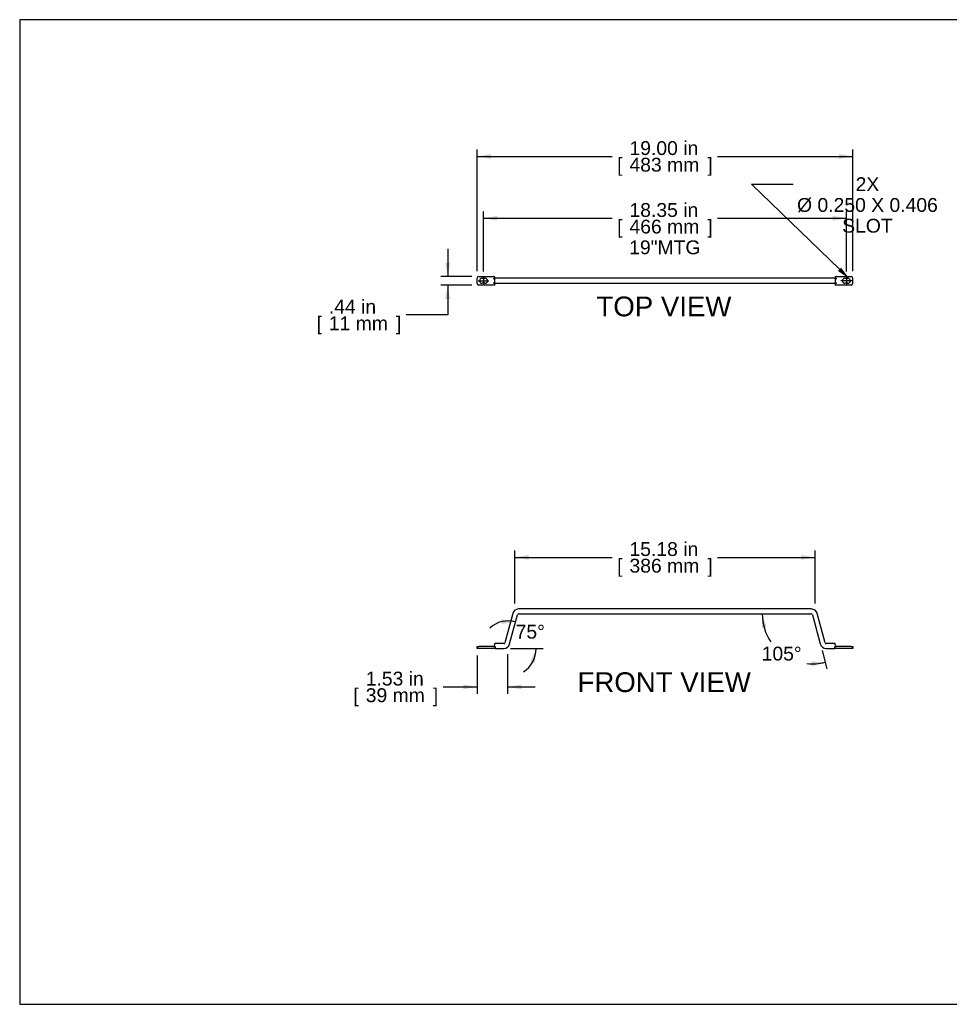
# Model space of a CAD drawing. Header units: inches. Extents: x 0.1 to 84.9, y 0.1 to 49.9.
# Tile 1 of 11: x 0.1 to 47.1, y 0.1 to 49.9. Entities that reach past the tile are written whole.
import ezdxf
from ezdxf import colors
from ezdxf.entities.mleader import LeaderData, LeaderLine
from ezdxf.enums import TextEntityAlignment as Align
from ezdxf.lldxf.tags import DXFTag
from ezdxf.math import Vec2, Vec3

# ---------------------------------------------------------------- set-up
doc = ezdxf.new("R2010")
doc.units = ezdxf.units.IN
doc.header["$MEASUREMENT"] = 0
doc.layers.add('COM57140-2', color=7, linetype='Continuous')
doc.layers.add('Default', color=7, linetype='Continuous')
doc.styles.add('SEACAD_Arial', font='arial.ttf')
tags = doc.linetypes.add('CENTER2', pattern=[1.125, 0.75, -0.125, 0.125, -0.125]).pattern_tags.tags
tags[10:11] = [DXFTag(74, 4), DXFTag(75, 0), DXFTag(340, '0'), DXFTag(46, 0.0), DXFTag(50, 0.0), DXFTag(44, 0.0), DXFTag(45, 0.0)]
tags[8:9] = [DXFTag(74, 4), DXFTag(75, 0), DXFTag(340, '0'), DXFTag(46, 0.0), DXFTag(50, 0.0), DXFTag(44, 0.0), DXFTag(45, 0.0)]
tags[6:7] = [DXFTag(74, 4), DXFTag(75, 0), DXFTag(340, '0'), DXFTag(46, 0.0), DXFTag(50, 0.0), DXFTag(44, 0.0), DXFTag(45, 0.0)]
tags[4:5] = [DXFTag(74, 4), DXFTag(75, 0), DXFTag(340, '0'), DXFTag(46, 0.0), DXFTag(50, 0.0), DXFTag(44, 0.0), DXFTag(45, 0.0)]
doc.dimstyles.new('WEB', dxfattribs={"dimtxt": 0.7, "dimasz": 0.7, "dimexe": 0.35, "dimexo": 0.35, "dimgap": 0.35, "dimtad": 0, "dimtih": 1, "dimtoh": 1, "dimzin": 4, "dimdsep": 46, "dimtxsty": 'SEACAD_Arial', "dimblk1": '_SE_FILLED', "dimblk2": '_SE_FILLED', "dimsah": 1, "dimcen": 0.35, "dimadec": 0, "dimazin": 0, "dimtfac": 1, "dimtofl": 0, "dimtmove": 0, "dimatfit": 3, "dimfxl": 1, "dimtolj": 1, "dimtzin": 4, "dimarcsym": 0})

# ---------------------------------------------------------------- blocks, each defined once
blk = doc.blocks.new('SEANNOT_GROUP1')
at = {"layer": 'Default', "color": 7, "linetype": 'CENTER2'}
blk.add_line((23.58, 36.881), (23.58, 36.493), dxfattribs=at)
blk = doc.blocks.new('SEANNOT_GROUP2')
at = {"layer": 'Default', "color": 7, "linetype": 'CENTER2'}
blk.add_line((23.308, 36.687), (23.852, 36.687), dxfattribs=at)
blk = doc.blocks.new('SEANNOT_GROUP3')
at = {"layer": 'Default', "color": 7, "linetype": 'CENTER2'}
blk.add_line((42.202, 36.687), (41.658, 36.687), dxfattribs=at)
blk = doc.blocks.new('SEANNOT_GROUP4')
at = {"layer": 'Default', "color": 7, "linetype": 'CENTER2'}
blk.add_line((41.93, 36.881), (41.93, 36.493), dxfattribs=at)
blk = doc.blocks.new('SE2')
at = {"layer": 'COM57140-2', "color": 7, "linetype": 'Continuous'}
for p, q in [((40.157, 20.089), (25.353, 20.089)), ((25.051, 19.858), (24.656, 18.386)), ((24.898, 18.321), (25.292, 19.793)), ((25.353, 19.839), (40.157, 19.839)), ((40.218, 19.793), (40.612, 18.321)), ((40.854, 18.386), (40.459, 19.858)), ((23.255, 18.089), (23.255, 18.189)), ((23.255, 18.189), (23.335, 18.189)), ((23.335, 18.089), (23.255, 18.089)), ((24.091, 18.189), (23.335, 18.189)), ((24.091, 18.089), (23.335, 18.089)), ((24.091, 18.189), (24.171, 18.189)), ((24.171, 18.089), (24.091, 18.089)), ((24.14, 18.269), (24.14, 18.339)), ((24.596, 18.339), (24.14, 18.339)), ((24.171, 18.189), (24.171, 18.089)), ((24.171, 18.089), (24.596, 18.089)), ((41.37, 18.339), (40.914, 18.339)), ((40.914, 18.089), (41.339, 18.089)), ((41.339, 18.089), (41.339, 18.189)), ((41.339, 18.189), (41.419, 18.189)), ((41.419, 18.089), (41.339, 18.089)), ((41.37, 18.269), (41.37, 18.339)), ((42.175, 18.189), (41.419, 18.189)), ((42.175, 18.089), (41.419, 18.089)), ((42.175, 18.189), (42.255, 18.189)), ((42.255, 18.089), (42.175, 18.089)), ((42.255, 18.189), (42.255, 18.089))]:
    blk.add_line(p, q, dxfattribs=at)
for centre, radius, start, end in [((25.353, 19.777), 0.312, 90, 165), ((40.157, 19.777), 0.312, 15, 90), ((25.353, 19.777), 0.0625, 90, 165), ((40.157, 19.777), 0.0625, 15, 90), ((24.06, 18.269), 0.08, 270, 0), ((24.596, 18.402), 0.0625, 270, 345), ((24.596, 18.402), 0.313, 270, 345), ((40.914, 18.402), 0.313, 195, 270), ((40.914, 18.402), 0.0625, 195, 270), ((41.45, 18.269), 0.08, 180, 270)]:
    blk.add_arc(centre, radius, start, end, dxfattribs=at)
blk = doc.blocks.new('SE3')
at = {"layer": 'COM57140-2', "color": 7, "linetype": 'Continuous'}
for p, q in [((23.335, 36.905), (24.091, 36.905)), ((41.419, 36.905), (42.175, 36.905)), ((23.255, 36.55), (23.255, 36.825)), ((24.091, 36.47), (23.335, 36.47)), ((23.502, 36.812), (23.658, 36.812)), ((23.658, 36.562), (23.502, 36.562)), ((24.596, 36.812), (24.118, 36.812)), ((24.118, 36.562), (24.596, 36.562)), ((24.14, 36.575), (24.14, 36.8)), ((24.171, 36.825), (24.171, 36.812)), ((24.171, 36.562), (24.171, 36.55)), ((24.777, 36.812), (24.596, 36.812)), ((24.596, 36.562), (24.777, 36.562)), ((25.172, 36.812), (24.777, 36.812)), ((24.777, 36.562), (25.172, 36.562)), ((25.353, 36.812), (25.172, 36.812)), ((25.172, 36.562), (25.353, 36.562)), ((40.157, 36.812), (25.353, 36.812)), ((25.353, 36.562), (40.157, 36.562)), ((40.338, 36.812), (40.157, 36.812)), ((40.157, 36.562), (40.338, 36.562)), ((40.733, 36.812), (40.338, 36.812)), ((40.338, 36.562), (40.733, 36.562)), ((40.914, 36.812), (40.733, 36.812)), ((40.733, 36.562), (40.914, 36.562)), ((41.392, 36.812), (40.914, 36.812)), ((40.914, 36.562), (41.392, 36.562)), ((41.339, 36.812), (41.339, 36.825)), ((41.339, 36.55), (41.339, 36.562)), ((41.37, 36.8), (41.37, 36.575)), ((42.175, 36.47), (41.419, 36.47)), ((41.852, 36.812), (42.008, 36.812)), ((42.008, 36.562), (41.852, 36.562)), ((42.255, 36.55), (42.255, 36.825))]:
    blk.add_line(p, q, dxfattribs=at)
for centre, radius, start, end in [((23.335, 36.825), 0.08, 90, 180), ((24.091, 36.825), 0.08, 0, 90), ((41.419, 36.825), 0.08, 90, 180), ((42.175, 36.825), 0.08, 0, 90), ((23.335, 36.55), 0.08, 180, 270), ((23.502, 36.687), 0.125, 90, 270), ((23.658, 36.687), 0.125, 270, 90), ((24.091, 36.55), 0.08, 270, 0), ((41.419, 36.55), 0.08, 180, 270), ((41.852, 36.687), 0.125, 90, 270), ((42.008, 36.687), 0.125, 270, 90), ((42.175, 36.55), 0.08, 270, 0)]:
    blk.add_arc(centre, radius, start, end, dxfattribs=at)
for points in [[(24.06, 36.81), (24.082, 36.81), (24.103, 36.812), (24.132, 36.812), (24.14, 36.809), (24.14, 36.8)], [(24.14, 36.575), (24.14, 36.566), (24.132, 36.562), (24.102, 36.562), (24.082, 36.565), (24.06, 36.565)], [(41.37, 36.8), (41.37, 36.809), (41.378, 36.812), (41.407, 36.812), (41.428, 36.81), (41.45, 36.81)], [(41.45, 36.565), (41.428, 36.565), (41.407, 36.562), (41.378, 36.562), (41.37, 36.566), (41.37, 36.575)]]:
    blk.add_open_spline(points, degree=3, knots=[0, 0, 0, 0, 0.5, 0.5, 1, 1, 1, 1], dxfattribs=at)
blk = doc.blocks.new('DMBLK68')
at = {"layer": 'Default', "linetype": 'Continuous', "transparency": 16777216}
for points in [[(23.955, 43.095), (23.255, 42.978), (23.955, 42.861)], [(41.555, 43.095), (41.555, 42.861), (42.255, 42.978)]]:
    blk.add_hatch(color=7, dxfattribs=at).paths.add_polyline_path(points)
at = {"layer": 'Default', "color": 7, "linetype": 'Continuous', "transparency": 16777216}
for p, q in [((23.255, 37.175), (23.255, 43.328)), ((42.255, 37.175), (42.255, 43.328)), ((23.255, 42.978), (30.09, 42.978)), ((35.42, 42.978), (42.255, 42.978))]:
    blk.add_line(p, q, dxfattribs=at)
at = {"layer": 'Default', "color": 7, "linetype": 'Continuous', "transparency": 16777216, "style": 'SEACAD_Arial'}
for s, p in [('19.00 in', (30.959, 43.748)), ('[', (30.335, 42.908)), ('483 mm', (30.959, 42.908)), (']', (34.901, 42.908))]:
    blk.add_text(s, height=0.7, dxfattribs=at).set_placement(p, align=Align.TOP_LEFT)
blk = doc.blocks.new('_SE_FILLED')
at = {"color": 0}
blk.add_line((0, 0), (-1, 0), dxfattribs=at)
blk.add_solid([(0, 0), (-1, -0.1665), (-1, 0.1665), (0, 0)], dxfattribs=at)
blk = doc.blocks.new('DMBLK69')
at = {"layer": 'Default', "linetype": 'Continuous', "transparency": 16777216}
for points in [[(24.28, 39.966), (23.58, 39.849), (24.28, 39.733)], [(41.23, 39.966), (41.23, 39.733), (41.93, 39.849)]]:
    blk.add_hatch(color=7, dxfattribs=at).paths.add_polyline_path(points)
at = {"layer": 'Default', "color": 7, "linetype": 'Continuous', "transparency": 16777216}
for p, q in [((23.58, 37.162), (23.58, 40.199)), ((23.58, 39.849), (30.09, 39.849)), ((35.42, 39.849), (41.93, 39.849)), ((41.93, 37.162), (41.93, 40.199))]:
    blk.add_line(p, q, dxfattribs=at)
at = {"layer": 'Default', "color": 7, "linetype": 'Continuous', "transparency": 16777216, "style": 'SEACAD_Arial'}
for s, p in [('18.35 in', (30.959, 40.619)), ('[', (30.335, 39.779)), (']', (34.901, 39.779)), ('466 mm', (30.959, 39.779)), ('19"MTG', (30.944, 38.729))]:
    blk.add_text(s, height=0.7, dxfattribs=at).set_placement(p, align=Align.TOP_LEFT)
blk = doc.blocks.new('DMBLK70')
at = {"layer": 'Default', "linetype": 'Continuous', "transparency": 16777216}
for points in [[(21.647, 37.605), (21.763, 36.905), (21.88, 37.605)], [(21.647, 35.77), (21.88, 35.77), (21.763, 36.47)]]:
    blk.add_hatch(color=7, dxfattribs=at).paths.add_polyline_path(points)
at = {"layer": 'Default', "color": 7, "linetype": 'Continuous', "transparency": 16777216}
for p, q in [((21.763, 38.305), (21.763, 36.905)), ((22.985, 36.905), (21.413, 36.905)), ((22.985, 36.47), (21.413, 36.47)), ((21.763, 36.47), (21.763, 34.958)), ((21.763, 34.958), (19.663, 34.958))]:
    blk.add_line(p, q, dxfattribs=at)
at = {"layer": 'Default', "color": 7, "linetype": 'Continuous', "transparency": 16777216, "style": 'SEACAD_Arial'}
for s, p in [('.44 in', (15.751, 35.728)), ('[', (15.127, 34.888)), ('11 mm', (15.751, 34.888)), (']', (19.144, 34.888))]:
    blk.add_text(s, height=0.7, dxfattribs=at).set_placement(p, align=Align.TOP_LEFT)
blk = doc.blocks.new('DMBLK72')
at = {"layer": 'Default', "linetype": 'Continuous', "transparency": 16777216}
for points in [[(24.497, 19.333), (25.198, 19.442), (24.5, 19.567)], [(26.176, 17.382), (26.236, 18.089), (25.95, 17.44)]]:
    blk.add_hatch(color=7, dxfattribs=at).paths.add_polyline_path(points)
at = {"layer": 'Default', "color": 7, "linetype": 'Continuous', "transparency": 16777216}
blk.add_line((24.946, 18.089), (26.586, 18.089), dxfattribs=at)
for start, end in [(75, 132.2867), (302.7133, 360)]:
    blk.add_arc((24.836, 18.089), 1.4, start, end, dxfattribs=at)
at = {"layer": 'Default', "color": 7, "linetype": 'Continuous', "transparency": 16777216, "style": 'SEACAD_Arial'}
blk.add_text('75°', height=0.7, dxfattribs=at).set_placement((25.201, 19.292), align=Align.TOP_LEFT)
blk = doc.blocks.new('DMBLK73')
at = {"layer": 'Default', "linetype": 'Continuous', "transparency": 16777216}
for points in [[(37.889, 19.162), (37.677, 19.839), (37.658, 19.13)], [(40.179, 17.195), (40.86, 17.397), (40.151, 17.426)]]:
    blk.add_hatch(color=7, dxfattribs=at).paths.add_polyline_path(points)
at = {"layer": 'Default', "color": 7, "linetype": 'Continuous', "transparency": 16777216}
blk.add_line((40.703, 17.983), (40.95, 17.059), dxfattribs=at)
for start, end in [(180, 213.9211), (263.7615, 285)]:
    blk.add_arc((40.205, 19.839), 2.529, start, end, dxfattribs=at)
at = {"layer": 'Default', "color": 7, "linetype": 'Continuous', "transparency": 16777216, "style": 'SEACAD_Arial'}
blk.add_text('105°', height=0.7, dxfattribs=at).set_placement((37.646, 18.183), align=Align.TOP_LEFT)
blk = doc.blocks.new('DMBLK74')
at = {"layer": 'Default', "linetype": 'Continuous', "transparency": 16777216}
for points in [[(25.863, 22.817), (25.163, 22.7), (25.863, 22.583)], [(39.647, 22.817), (39.647, 22.583), (40.347, 22.7)]]:
    blk.add_hatch(color=7, dxfattribs=at).paths.add_polyline_path(points)
at = {"layer": 'Default', "color": 7, "linetype": 'Continuous', "transparency": 16777216}
for p, q in [((25.163, 20.375), (25.163, 23.05)), ((40.347, 20.375), (40.347, 23.05)), ((25.163, 22.7), (30.09, 22.7)), ((35.42, 22.7), (40.347, 22.7))]:
    blk.add_line(p, q, dxfattribs=at)
at = {"layer": 'Default', "color": 7, "linetype": 'Continuous', "transparency": 16777216, "style": 'SEACAD_Arial'}
for s, p in [('15.18 in', (30.959, 23.47)), ('[', (30.335, 22.63)), ('386 mm', (30.959, 22.63)), (']', (34.901, 22.63))]:
    blk.add_text(s, height=0.7, dxfattribs=at).set_placement(p, align=Align.TOP_LEFT)
blk = doc.blocks.new('DMBLK75')
at = {"layer": 'Default', "linetype": 'Continuous', "transparency": 16777216}
for points in [[(22.555, 16.032), (23.255, 16.149), (22.555, 16.265)], [(25.486, 16.032), (25.486, 16.265), (24.786, 16.149)]]:
    blk.add_hatch(color=7, dxfattribs=at).paths.add_polyline_path(points)
at = {"layer": 'Default', "color": 7, "linetype": 'Continuous', "transparency": 16777216}
for p, q in [((23.255, 17.739), (23.255, 15.799)), ((24.786, 17.804), (24.786, 15.799)), ((21.53, 16.149), (23.255, 16.149)), ((24.786, 16.149), (26.186, 16.149))]:
    blk.add_line(p, q, dxfattribs=at)
at = {"layer": 'Default', "color": 7, "linetype": 'Continuous', "transparency": 16777216, "style": 'SEACAD_Arial'}
for s, p in [('1.53 in', (17.618, 16.919)), ('[', (16.994, 16.079)), ('39 mm', (17.618, 16.079)), (']', (21.012, 16.079))]:
    blk.add_text(s, height=0.7, dxfattribs=at).set_placement(p, align=Align.TOP_LEFT)

msp = doc.modelspace()

# ---------------------------------------------------------------- linework, layer by layer
at = {"layer": 'Default', "color": 7, "linetype": 'Continuous'}
for p, q in [((84.901, 49.892), (0.113, 49.892)), ((0.113, 49.892), (0.113, 0.097)), ((0.113, 0.097), (84.901, 0.097))]:
    msp.add_line(p, q, dxfattribs=at)

# ---------------------------------------------------------------- block references
at = {"layer": 'Default'}
for name in ['SE3', 'SEANNOT_GROUP1', 'SEANNOT_GROUP4', 'SEANNOT_GROUP2', 'SEANNOT_GROUP3', 'SE2']:
    msp.add_blockref(name, (0, 0), dxfattribs=at)

# ---------------------------------------------------------------- texts
at = {"layer": 'Default', "color": 7, "linetype": 'Continuous', "style": 'SEACAD_Arial'}
for s, p in [('TOP VIEW', (29.288, 35.89)), ('FRONT VIEW', (28.331, 16.889))]:
    msp.add_text(s, height=1, dxfattribs=at).set_placement(p, align=Align.TOP_LEFT)

# ---------------------------------------------------------------- dimensions: what is measured, and where the dimension line sits
at = {"layer": 'Default', "color": 7, "linetype": 'Continuous'}
for base, p1, p2, angle, text, picture, middle in [((23.255, 42.978), (23.255, 36.825), (42.255, 36.825), 0, '\\A1;<>', 'DMBLK68', (32.755, 42.978)), ((23.58, 39.849), (23.58, 36.812), (41.93, 36.812), 0, '\\A1;<>\\P19"MTG', 'DMBLK69', (32.755, 39.849)), ((21.763327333, 36.904785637), (23.334985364, 36.904785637), (23.334985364, 36.469785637), 270, '\\A1;<>', 'DMBLK70', (19.663327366, 34.958366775)), ((25.163, 22.7), (25.163, 20.025), (40.347, 20.025), 0, '\\A1;<>', 'DMBLK74', (32.755, 22.7))]:
    dim = msp.add_linear_dim(base=base, p1=p1, p2=p2, angle=angle, text=text, dimstyle='WEB', override={"dimpost": '\\X'}, dxfattribs=at)
    dim.commit()
    dim.dimension.update_dxf_attribs({"geometry": picture, "text_midpoint": middle, "dimtype": 161})
for base, line1, line2, picture, middle in [((25.947, 18.942), ((24.836, 18.089), (24.171, 18.089)), ((24.836, 18.089), (25.292, 19.793)), 'DMBLK72', (25.947, 18.942)), ((38.666, 17.833), ((40.205, 19.839), (40.612, 18.321)), ((40.205, 19.839), (25.353, 19.839)), 'DMBLK73', (38.666, 17.833))]:
    dim = msp.add_angular_dim_2l(base=base, line1=line1, line2=line2, text='\\A1;<>', dimstyle='WEB', override={"dimpost": '\\X'}, dxfattribs=at)
    dim.commit()
    dim.dimension.update_dxf_attribs({"geometry": picture, "text_midpoint": middle, "dimtype": 162})
dim = msp.add_linear_dim(base=(24.786, 16.149), p1=(23.255, 18.089), p2=(24.786, 18.154), text='\\A1;<>', dimstyle='WEB', override={"dimpost": '\\X'}, dxfattribs=at)
dim.commit()
dim.dimension.update_dxf_attribs({"geometry": 'DMBLK75', "text_midpoint": (21.53, 16.149), "dimtype": 160})

# ---------------------------------------------------------------- leaders
ml = msp.add_multileader_mtext('Standard', dxfattribs=at)
ml.set_content('\\pxsm0.9;{\\fArial|c0|p34;\\W1.;2X\\P%%c 0.250 X 0.406\\PSLOT\\P}', color=7)
ml.set_leader_properties(linetype='ByLayer')
ml.build(insert=Vec2(0, 0))
ml.multileader.update_dxf_attribs({"dogleg_length": 2.1, "arrow_head_size": 0.7})
ctx = ml.context
ctx.base_point, ctx.char_height, ctx.arrow_head_size, ctx.landing_gap_size = Vec3(42.907, 41.923), 0.7, 0.7, 0.245
notes = []
notes.append((ctx, [(0, (1, 1, 0), (37.136, 41.566), (1, 0), 2.1, [(0, [(42.087, 36.784)], 0, [])])]))
ctx.mtext.insert, ctx.mtext.alignment = Vec3(42.997, 41.923), 2
for ctx, leaders in notes:
    for number, flags, end, landing, length, lines in leaders:
        leader = LeaderData()
        leader.index, (leader.has_last_leader_line, leader.has_dogleg_vector, leader.attachment_direction) = number, flags
        leader.last_leader_point, leader.dogleg_vector, leader.dogleg_length = Vec3(end), Vec3(landing), length
        for number, points, colour, breaks in lines:
            line = LeaderLine()
            line.index, line.vertices, line.color, line.breaks = number, Vec3.list(points), colors.encode_raw_color(colour), breaks
            leader.lines.append(line)
        ctx.leaders.append(leader)

doc.saveas('drawing.dxf')
